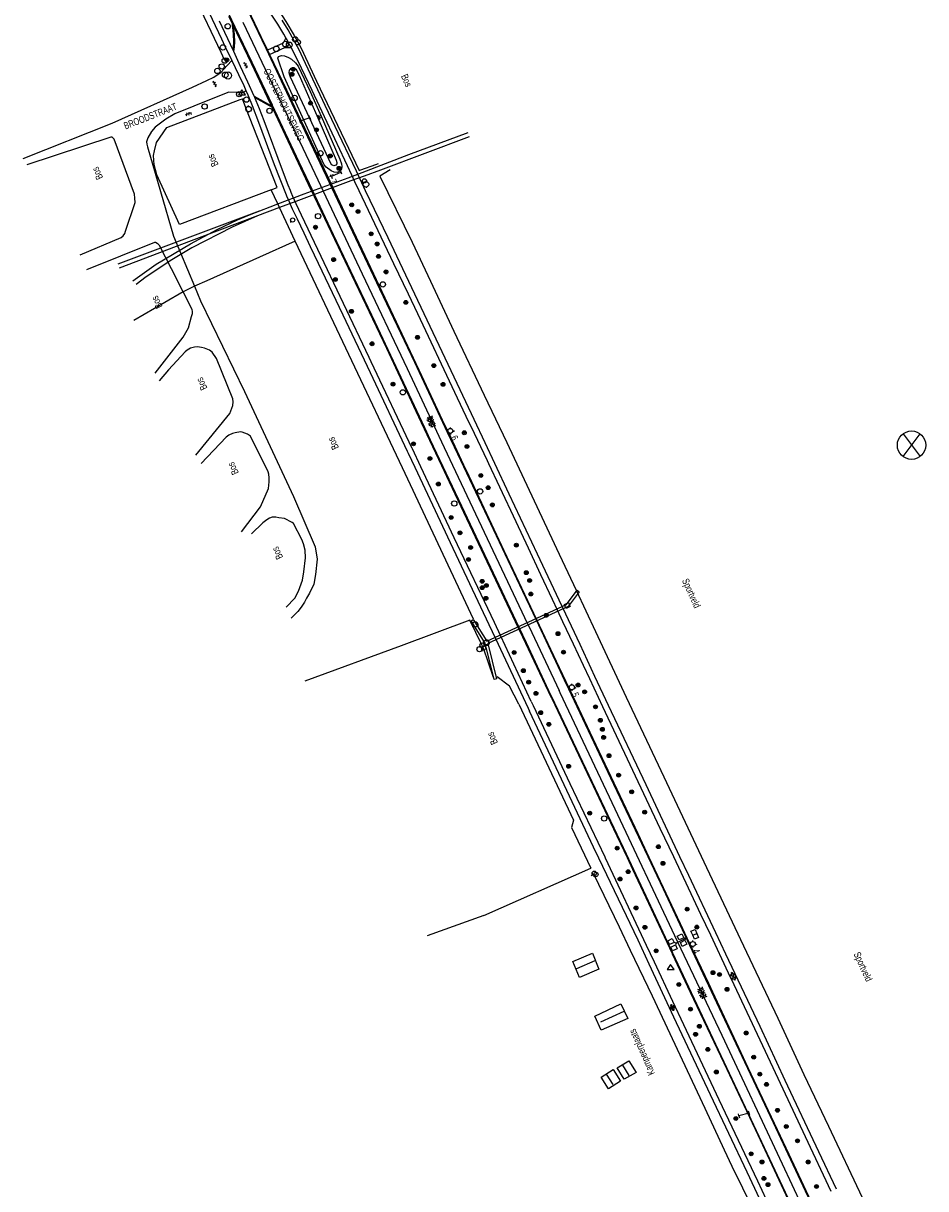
# Model space of a CAD drawing. Header units: metres. Extents: x 814 to 237605, y 2086 to 808797.
# Tile 10 of 57: x 121453 to 121771, y 399432 to 399843. Entities that reach past the tile are written whole.
import ezdxf

# ---------------------------------------------------------------- set-up
doc = ezdxf.new("R2010")
doc.units = ezdxf.units.M
doc.layers.get('0').update_dxf_attribs({"linetype": 'CONTINUOUS'})
for name, color, linetype in [('2602', 126, 'CONTINUOUS'), ('4401', 7, 'CONTINUOUS'), ('4411', 7, 'CONTINUOUS'), ('4412', 7, 'CONTINUOUS'), ('4413', 7, 'CONTINUOUS'), ('4503', 1, 'CONTINUOUS'), ('4504', 7, 'CONTINUOUS'), ('4602', 7, 'CONTINUOUS'), ('4703', 8, 'CONTINUOUS'), ('B-AF-FRAST-GD', 47, 'Raster'), ('B-AF-HEKW-GD', 47, 'Hekwerk'), ('B-AF-RAST-GD', 47, 'Raster'), ('B-AS-HECT-GD', 9, 'CONTINUOUS'), ('B-BB-BORD-GD', 8, 'CONTINUOUS'), ('B-BP-BOOM-GD', 74, 'CONTINUOUS'), ('B-BW-INFO-GD', 8, 'CONTINUOUS'), ('B-BW-WEGW-GD', 8, 'CONTINUOUS'), ('B-GB-BOUW-GD', 242, 'CONTINUOUS'), ('B-GB-NOKL-GD', 242, 'CONTINUOUS'), ('B-GR-OVER-GD', 8, 'CONTINUOUS'), ('B-KL-OVER-GD', 8, 'CONTINUOUS'), ('B-KL-WATER-GD', 8, 'CONTINUOUS'), ('B-MK-ASSTRP-GD', 121, 'CONTINUOUS'), ('B-MK-DRIEH-GD', 121, 'CONTINUOUS'), ('B-MK-STRP-GD', 121, 'CONTINUOUS'), ('B-OB-ONZL-GD', 153, 'CONTINUOUS'), ('B-OB-OVER-GD', 8, 'CONTINUOUS'), ('B-OB-WEGEN-GD', 8, 'CONTINUOUS'), ('B-SP-ASMI-GD', 17, 'CONTINUOUS'), ('B-TE-OND-GD', 8, 'CONTINUOUS'), ('B-TR-TALB-GD', 72, 'CONTINUOUS'), ('B-TR-TALO-GD', 72, 'CONTINUOUS'), ('B-VH-FPAD-GD', 13, 'CONTINUOUS'), ('B-VH-HFDR-GD', 13, 'CONTINUOUS'), ('B-VH-OVRG-GD', 13, 'CONTINUOUS'), ('B-VH-RABA-GD', 13, 'CONTINUOUS'), ('B-VR-TELK-GD', 214, 'CONTINUOUS'), ('B-VR-TELLUS-GD', 214, 'CONTINUOUS'), ('B-WT-DUIKER-GD', 134, 'CONTINUOUS'), ('B-WT-KOLK-GD', 213, 'CONTINUOUS'), ('L-AR-BLOCKS-GD', 8, 'CONTINUOUS'), ('L-AR-SYMB-GD', 8, 'CONTINUOUS')]:
    doc.layers.add(name, color=color, linetype=linetype)
doc.linetypes.add('Hekwerk', pattern='A,4,-1,[1,dgnlstyle.shx,S=0.004,R=0,X=0,Y=0],-1', length=6)
doc.linetypes.add('Raster', pattern='A,4,-1,[1,dgnlstyle.shx,S=0.004,R=0,X=0,Y=0],-1', length=6)

# ---------------------------------------------------------------- blocks, each defined once
blk = doc.blocks.new('3202')
blk.add_circle((0, 0), 0.4)
blk = doc.blocks.new('2401')
blk.add_circle((0, 0), 0.375)
blk = doc.blocks.new('2301')
at = {"flags": 128}
blk.add_lwpolyline([(-0.5, -0.27), (0.5, -0.27), (0, 0.43), (-0.5, -0.27)], dxfattribs=at)
blk = doc.blocks.new('OV6', base_point=(119086.285987, 398817.713883))
at = {"layer": '4413'}
for points in [[(119086.285987, 398817.713883, 0), (119086.598487, 398817.713883, 0)], [(119086.317237, 398817.713883, 0), (119086.317237, 398817.745133, 0)], [(119086.379737, 398817.713883, 0), (119086.379737, 398817.682633, 0)], [(119086.442237, 398817.713883, 0), (119086.442237, 398817.745133, 0)], [(119086.504737, 398817.713883, 0), (119086.504737, 398817.682633, 0)], [(119086.567237, 398817.713883, 0), (119086.567237, 398817.745133, 0)]]:
    blk.add_polyline3d(points, dxfattribs=at)
blk = doc.blocks.new('2901')
for radius in [0.27, 0.18, 0.09]:
    blk.add_circle((0, 0), radius)
blk = doc.blocks.new('3201')
blk.add_circle((0, 0), 0.5)
blk = doc.blocks.new('3101', base_point=(119086.285987, 398817.713883))
for points in [[(119085.901371, 398817.713883, 0), (119085.785987, 398817.713883, 0)], [(119086.285987, 398818.098498, 0), (119086.285987, 398818.213883, 0)], [(119086.670602, 398817.713883, 0), (119086.785987, 398817.713883, 0)], [(119086.285987, 398817.329268, 0), (119086.285987, 398817.213883, 0)]]:
    blk.add_polyline3d(points)
blk.add_circle((119086.285987, 398817.713883), 0.384615)
blk = doc.blocks.new('3001')
blk.add_line((-0.3, 0), (-0.3, -0.35))
blk.add_circle((0, 0), 0.3)
blk = doc.blocks.new('3701')
blk.add_circle((0, 0), 0.4)
blk = doc.blocks.new('3602')
at = {"flags": 128}
blk.add_lwpolyline([(-0.31, 0), (-0.31, 0.31), (0, 0.31), (0.31, 0.31), (0.31, 0), (0.31, -0.31), (0, -0.31), (-0.31, -0.31)], close=True, dxfattribs=at)
blk = doc.blocks.new('2202')
for p, q in [((-0.35, 0), (-0.5, 0)), ((0, 0.35), (0, 0.5)), ((0.35, 0), (0.5, 0)), ((0, -0.35), (0, -0.5))]:
    blk.add_line(p, q)
blk.add_circle((0, 0), 0.35)
blk = doc.blocks.new('3002')
for p, q in [((-0.38, 0), (-0.38, -0.35)), ((0.38, 0), (0.38, -0.35))]:
    blk.add_line(p, q)
blk.add_circle((0, 0), 0.375)
blk = doc.blocks.new('GV4', base_point=(119086.285987, 398817.713883))
at = {"layer": '4401'}
for points in [[(119086.285987, 398817.745133, 0), (119086.379737, 398817.807633, 0)], [(119086.285987, 398817.651383, 0), (119086.535987, 398817.807633, 0)], [(119086.285987, 398817.807633, 0), (119086.598487, 398817.620133, 0)], [(119086.348487, 398817.620133, 0), (119086.660987, 398817.807633, 0)], [(119086.410987, 398817.807633, 0), (119086.660987, 398817.651383, 0)], [(119086.567237, 398817.807633, 0), (119086.660987, 398817.745133, 0)], [(119086.285987, 398817.713883, 0), (119086.442237, 398817.620133, 0)], [(119086.504737, 398817.620133, 0), (119086.660987, 398817.713883, 0)]]:
    blk.add_polyline3d(points, dxfattribs=at)
blk = doc.blocks.new('2303')
for p, q in [((0.75, 0), (0.75, 0.3)), ((-0.75, 0), (0.75, 0)), ((0.75, 0), (0.75, -0.3))]:
    blk.add_line(p, q)
at = {"flags": 128}
blk.add_lwpolyline([(-0.75, 0.3), (-0.75, 0), (-0.75, -0.3)], dxfattribs=at)
blk = doc.blocks.new('TALUD', base_point=(119086.285987, 398817.713883))
at = {"layer": '4602'}
for points in [[(119085.785987, 398818.213883, 0), (119086.285987, 398818.213883, 0)], [(119085.785987, 398817.963883, 0), (119086.785987, 398817.963883, 0)], [(119085.785987, 398817.713883, 0), (119086.285987, 398817.713883, 0)], [(119085.785987, 398817.463883, 0), (119086.785987, 398817.463883, 0)], [(119085.785987, 398817.213883, 0), (119086.285987, 398817.213883, 0)]]:
    blk.add_polyline3d(points, dxfattribs=at)
blk = doc.blocks.new('2601')
blk.add_line((0, -0.31), (0, 0.31))
at = {"flags": 128}
blk.add_lwpolyline([(0, -0.31), (-0.62, -0.31), (-0.62, 0.31), (0, 0.31), (0.62, 0.31), (0.62, -0.31)], close=True, dxfattribs=at)
blk = doc.blocks.new('GV6-4412', base_point=(119086.285987, 398817.713883))
at = {"layer": '4412'}
for centre in [(119086.312223, 398817.713376), (119086.387223, 398817.788376), (119086.387223, 398817.638376), (119086.387562, 398817.712297), (119086.462223, 398817.788376), (119086.462223, 398817.713376), (119086.462223, 398817.638376), (119086.537263, 398817.713369)]:
    blk.add_circle(centre, 0.028585, dxfattribs=at)
blk = doc.blocks.new('GV6', base_point=(119086.285987, 398817.713883))
at = {"layer": '4411'}
for points in [[(119086.285987, 398817.682633, 0), (119086.442237, 398817.807633, 0)], [(119086.285987, 398817.745133, 0), (119086.442237, 398817.620133, 0)], [(119086.348487, 398817.620133, 0), (119086.598487, 398817.807633, 0)], [(119086.348487, 398817.807633, 0), (119086.598487, 398817.620133, 0)], [(119086.504737, 398817.807633, 0), (119086.660987, 398817.682633, 0)], [(119086.504737, 398817.620133, 0), (119086.660987, 398817.745133, 0)]]:
    blk.add_polyline3d(points, dxfattribs=at)
blk = doc.blocks.new('2602', base_point=(119086.285987, 398817.713883))
at = {"layer": '2602'}
for points in [[(119086.285987, 398817.713883, 0), (119085.785987, 398818.213883, 0), (119083.985987, 398818.213883, 0), (119083.985987, 398819.713883, 0), (119085.785987, 398819.713883, 0), (119085.785987, 398818.213883, 0)], [(119086.285987, 398817.713883, 0), (119085.785987, 398817.214122, 0), (119085.785987, 398815.713883, 0), (119083.985987, 398815.713883, 0), (119083.985987, 398817.213883, 0), (119085.785987, 398817.214122, 0)], [(119090.510987, 398817.713883, 0), (119090.035987, 398817.713883, 0), (119086.285987, 398817.713883, 0)], [(119090.035987, 398817.713883, 0), (119089.535987, 398818.213883, 0), (119087.735987, 398818.213883, 0), (119087.735987, 398819.713883, 0), (119089.535987, 398819.713883, 0), (119089.535987, 398818.213883, 0)], [(119090.035987, 398817.713883, 0), (119089.535987, 398817.213883, 0), (119089.535987, 398815.713883, 0), (119087.735987, 398815.713883, 0), (119087.735987, 398817.213883, 0), (119089.535987, 398817.213883, 0)]]:
    blk.add_polyline3d(points, dxfattribs=at)
blk = doc.blocks.new('4703')
at = {"layer": '4703'}
for p, q in [((-0.3, -0.4), (0.3, 0.4)), ((-0.3, 0.4), (0.3, -0.4))]:
    blk.add_line(p, q, dxfattribs=at)
blk.add_circle((0, 0), 0.5, dxfattribs=at)

msp = doc.modelspace()

# ---------------------------------------------------------------- linework, layer by layer
at = {"layer": 'B-AF-FRAST-GD'}
for points in [[(121539.185645, 399860.267041), (121540.186095, 399853.655924), (121540.558648, 399851.131392), (121545.579221, 399843.420787), (121548.533749, 399838.428525), (121550.909367, 399833.990959), (121556.380701, 399822.372896), (121565.058392, 399804.184539), (121571.404051, 399790.926603), (121572.041161, 399791.157905)], [(121523.887974, 399829.878611), (121522.68197, 399832.436066), (121513.178882, 399852.588353), (121512.161877, 399852.333916)], [(121540.348601, 399784.099911), (121542.443674, 399784.894159), (121531.479503, 399813.005473), (121530.242627, 399816.176728)], [(121572.041161, 399791.157905), (121577.279579, 399793.059705), (121578.193393, 399793.391255)], [(121582.369071, 399791.129259), (121578.641173, 399788.935063)], [(121578.641173, 399788.935063), (121590.12146, 399765.627937), (121596.611754, 399751.931481), (121604.805871, 399734.214082), (121615.46157, 399711.748538), (121623.441514, 399694.952322), (121640.130442, 399659.430934), (121640.957881, 399657.671475), (121647.896927, 399642.916349), (121654.764872, 399628.368346), (121665.625956, 399605.296878), (121678.866011, 399577.217874), (121693.894949, 399545.254884), (121706.939053, 399517.645267), (121719.032091, 399492.093501), (121728.287947, 399472.286877), (121736.892623, 399454.025877), (121748.806846, 399428.826151)], [(121611.734515, 399632.758462), (121589.537506, 399680.123744), (121586.707902, 399686.092624), (121548.843265, 399765.965822), (121543.320806, 399777.791359), (121542.708127, 399779.103319), (121540.348601, 399784.099911)], [(121618.819546, 399612.177489), (121615.312186, 399622.542737), (121614.672199, 399623.682431), (121610.396292, 399632.351053)], [(121624.473845, 399609.172076), (121620.05597, 399612.45316)], [(121627.666366, 399602.812854), (121624.473845, 399609.172076)], [(121627.666366, 399602.812854), (121646.96436, 399561.940819)], [(121615.343478, 399528.234032), (121595.442605, 399521.120963)]]:
    msp.add_lwpolyline(points, dxfattribs=at)
at = {"layer": 'B-AF-HEKW-GD'}
for points in [[(121540.348601, 399784.099911), (121508.054, 399771.880312), (121500.030469, 399789.352668), (121499.135678, 399792.830324), (121498.864081, 399796.192674), (121499.241825, 399797.861604), (121499.915964, 399800.739213), (121503.518173, 399806.070912), (121529.464443, 399815.868379), (121530.242627, 399816.176728)], [(121548.843265, 399765.965822), (121536.281263, 399760.387358), (121517.657854, 399751.982397), (121513.285366, 399750.128021), (121509.324298, 399748.088687), (121502.885255, 399744.353545), (121491.871491, 399737.965097)], [(121646.96436, 399561.940819), (121646.297288, 399559.302953)]]:
    msp.add_lwpolyline(points, dxfattribs=at)
at = {"layer": 'B-AF-RAST-GD'}
for points in [[(121610.396292, 399632.351053), (121586.215061, 399623.343674), (121552.189004, 399610.91387)], [(121646.297288, 399559.302953), (121653.148097, 399544.951272)], [(121615.343478, 399528.234032), (121653.148097, 399544.951272)], [(121654.149827, 399542.907951), (121653.19876, 399542.304826)], [(121700.242272, 399445.604138), (121693.413269, 399460.251955), (121674.912945, 399499.794555), (121667.126672, 399515.962295), (121663.198866, 399524.118153), (121654.149827, 399542.907951)], [(121717.216384, 399410.763336), (121714.33102, 399416.635013), (121702.958953, 399439.777014), (121700.242272, 399445.604138)]]:
    msp.add_lwpolyline(points, dxfattribs=at)
at = {"layer": 'B-GB-BOUW-GD'}
for points in [[(121653.70689, 399515.059543), (121655.933496, 399509.338615), (121649.123665, 399506.425438), (121646.778595, 399512.109486)], [(121666.182142, 399492.006329), (121656.812292, 399487.81873), (121654.549551, 399492.857185), (121663.727921, 399497.134191)], [(121669.091594, 399472.992447), (121664.920014, 399470.555362), (121662.390542, 399474.632693), (121666.56473, 399477.084679)], [(121663.566243, 399469.854635), (121659.364116, 399467.21862), (121656.811547, 399471.316439), (121661.027085, 399473.974434)]]:
    msp.add_lwpolyline(points, close=True, dxfattribs=at)
at = {"layer": 'B-GB-NOKL-GD'}
for points in [[(121654.551786, 399512.254399), (121648.017254, 399509.441433)], [(121664.794844, 399494.387535), (121656.56456, 399490.733397)], [(121666.677978, 399471.931112), (121664.349299, 399475.556937)], [(121661.001381, 399468.687874), (121658.702132, 399472.342757)]]:
    msp.add_lwpolyline(points, dxfattribs=at)
at = {"layer": 'B-MK-ASSTRP-GD'}
for points in [[(121545.096843, 399812.336153), (121530.517708, 399843.012146)], [(121545.096843, 399812.336153), (121556.830117, 399787.558598), (121559.630271, 399781.645415), (121572.468739, 399754.492892), (121588.304948, 399721.04053), (121599.55673, 399697.210663), (121604.356479, 399687.045393), (121619.637993, 399654.756067), (121630.828784, 399631.107379), (121631.314543, 399630.080861), (121641.940933, 399607.624066)], [(121766.598832, 399344.663647), (121750.990984, 399376.533506), (121741.685882, 399396.086665), (121732.727198, 399415.087671), (121727.560189, 399426.081881), (121720.697668, 399440.68375), (121699.388262, 399485.938949), (121685.009965, 399516.400235), (121682.801035, 399521.079985), (121661.72595, 399565.773783), (121642.334874, 399606.790782), (121641.940933, 399607.624066)]]:
    msp.add_lwpolyline(points, dxfattribs=at)
at = {"layer": 'B-MK-DRIEH-GD'}
msp.add_lwpolyline([(121527.981732, 399839.932666), (121532.452715, 399830.536514), (121539.934908, 399814.722506)], dxfattribs=at)
at = {"layer": 'B-MK-STRP-GD'}
for points in [[(121480.148473, 399942.364314), (121484.987613, 399931.952575), (121488.968975, 399923.455649), (121491.870625, 399917.366046), (121494.444719, 399911.790092), (121494.804945, 399911.009776), (121497.035027, 399906.270344), (121499.286875, 399901.549022), (121502.548451, 399894.486798), (121505.292323, 399888.496289), (121507.490493, 399883.753049), (121509.654025, 399879.160445), (121510.139225, 399878.130496), (121513.460534, 399871.181006), (121516.982609, 399863.838258), (121519.924342, 399857.647532), (121523.086397, 399850.885203), (121527.585568, 399841.47385)], [(121531.660485, 399848.241018), (121538.424884, 399833.985833), (121544.804734, 399820.513604), (121554.161173, 399800.782231), (121559.742798, 399788.937882), (121563.771677, 399780.388502), (121578.616213, 399749.187706), (121590.872418, 399723.277567), (121602.498792, 399698.599821), (121606.081661, 399690.994946), (121615.585622, 399670.877261), (121628.967982, 399642.613111), (121633.779867, 399632.463584), (121642.333206, 399614.422349), (121644.448054, 399609.850672)], [(121527.585568, 399841.47385), (121533.494463, 399829.070346), (121540.658836, 399813.984344)], [(121638.360557, 399607.526836), (121630.421218, 399624.34764), (121627.861688, 399629.743815), (121619.837296, 399646.661384), (121607.587424, 399672.556994), (121596.60089, 399695.815), (121594.528046, 399700.203118), (121576.989007, 399737.397907), (121562.318813, 399768.218351), (121553.835477, 399786.140503), (121550.219816, 399793.779058), (121540.658836, 399813.984344)], [(121726.051655, 399421.662045), (121724.621696, 399424.700861), (121712.532949, 399450.390739), (121695.371654, 399486.854625), (121682.066767, 399515.01099), (121681.238648, 399516.763491), (121665.688541, 399549.855245), (121639.372881, 399605.390479), (121638.360557, 399607.526836)], [(121644.448054, 399609.850672), (121645.242893, 399608.165569), (121660.012689, 399576.852796), (121678.591084, 399537.679133), (121687.959588, 399517.792512), (121700.312507, 399491.570843), (121717.430216, 399455.31222), (121730.497389, 399427.462293), (121733.578232, 399420.896125)]]:
    msp.add_lwpolyline(points, dxfattribs=at)
at = {"layer": 'B-SP-ASMI-GD'}
for points in [[(121572.477255, 399790.236597), (121588.883113, 399796.481756), (121609.883693, 399804.296298)], [(121610.190284, 399802.779359), (121578.98688, 399791.056243), (121573.109635, 399788.900608)], [(121542.708127, 399779.103319), (121552.052286, 399782.614363), (121567.483556, 399788.335664), (121572.477255, 399790.236597)], [(121573.109635, 399788.900608), (121568.482679, 399787.203548), (121549.08472, 399779.929546), (121543.320806, 399777.791359)], [(121491.621372, 399751.99732), (121499.792051, 399757.817341), (121511.894401, 399765.080912), (121521.329817, 399770.103348), (121528.502118, 399773.524655), (121532.677423, 399775.29901), (121539.954033, 399778.068391), (121542.708127, 399779.103319)], [(121486.348968, 399757.97343), (121536.304366, 399776.679231)], [(121535.578307, 399774.919403), (121506.845888, 399764.06279), (121486.804199, 399756.467668)], [(121543.320806, 399777.791359), (121535.578307, 399774.919403), (121526.601848, 399770.923657), (121512.348514, 399763.637734), (121505.298775, 399759.428529), (121496.247065, 399753.363011), (121492.704313, 399750.732211)]]:
    msp.add_lwpolyline(points, dxfattribs=at)
at = {"layer": 'B-TR-TALB-GD'}
msp.add_lwpolyline([(121563.298565, 399794.537527), (121563.550022, 399793.753354), (121563.5232, 399793.213932), (121563.185316, 399792.712507), (121562.465962, 399792.580632), (121561.719042, 399792.899517), (121561.402019, 399793.302593), (121547.226917, 399823.799683), (121546.798509, 399824.854685), (121546.690475, 399825.432477), (121546.78398, 399826.122401), (121547.463101, 399827.01051), (121548.333329, 399827.230302), (121549.057525, 399826.709507), (121550.278303, 399824.456824), (121556.788247, 399809.497175)], close=True, dxfattribs=at)
at = {"layer": 'B-TR-TALO-GD'}
msp.add_lwpolyline([(121564.58975, 399794.930173), (121565.188404, 399793.221755), (121565.285262, 399792.302353), (121565.226775, 399791.53159), (121564.913478, 399790.906487), (121564.567026, 399790.611444), (121563.699033, 399790.184898), (121562.59523, 399790.320871), (121561.516758, 399790.795846), (121559.712973, 399792.04121), (121559.018951, 399792.890949), (121544.898611, 399823.943106), (121542.698827, 399830.44262), (121542.99983, 399831.100134), (121544.037696, 399831.445468), (121545.07817, 399831.264792), (121546.452057, 399830.713821), (121547.480237, 399830.125225), (121548.999038, 399828.896997), (121549.89348, 399827.61438), (121554.116469, 399818.778364), (121557.958366, 399810.03017)], close=True, dxfattribs=at)
at = {"layer": 'B-VH-FPAD-GD'}
for points in [[(121517.288817, 399848.936199), (121522.810572, 399837.320128), (121524.661468, 399833.459725), (121526.223531, 399830.201738), (121526.486759, 399829.651154), (121528.846298, 399824.715787), (121530.666732, 399820.83348), (121531.436839, 399819.110049), (121532.137629, 399817.568762), (121533.695918, 399813.792435), (121535.867661, 399807.977583), (121541.455698, 399792.99861), (121545.678967, 399782.278033), (121545.790564, 399781.994748), (121546.55246, 399780.242415), (121547.096924, 399778.966658), (121547.807353, 399777.338573), (121549.522157, 399773.861883), (121551.840689, 399768.915353), (121554.113674, 399764.153383), (121556.936886, 399758.238671), (121565.597814, 399739.958299), (121575.253766, 399719.63237), (121588.349604, 399691.918979), (121588.686791, 399691.205425), (121591.003864, 399686.29104), (121603.49929, 399659.788934), (121617.172223, 399630.835233), (121619.490277, 399625.896636), (121630.978149, 399601.42181), (121631.47473, 399600.363848)], [(121737.941579, 399430.960881), (121728.840035, 399450.314743), (121717.415687, 399474.574578), (121703.62727, 399503.835988), (121701.680994, 399507.971803), (121695.405511, 399521.307127), (121691.964504, 399528.619227), (121682.344465, 399548.927007), (121677.588609, 399558.96656), (121657.392692, 399601.8033), (121652.731817, 399611.70601), (121650.500722, 399616.446298), (121647.014767, 399623.92126), (121643.284141, 399631.816894), (121641.362993, 399635.948498), (121639.62051, 399639.695863), (121635.493141, 399648.379455), (121631.113576, 399657.81338), (121626.733517, 399667.078149), (121620.982981, 399679.209372), (121617.093666, 399687.499494), (121616.617338, 399688.514793), (121610.857257, 399700.694515), (121610.139593, 399702.207589), (121605.199393, 399712.623177), (121592.050912, 399740.315366), (121588.80086, 399747.272121), (121583.681221, 399758.040423), (121571.370419, 399783.774338), (121569.917618, 399786.844175), (121568.875589, 399789.285227), (121567.335486, 399792.533357), (121566.377691, 399794.553378), (121562.787444, 399802.089249), (121559.209462, 399809.799397), (121554.786782, 399819.05951), (121549.892479, 399829.378064), (121548.150978, 399832.81296), (121547.511546, 399834.074697), (121547.003869, 399835.076453), (121545.951027, 399836.93951), (121545.566965, 399837.621893), (121544.793612, 399838.995948), (121542.676025, 399842.446855), (121540.126647, 399846.327926)], [(121632.08754, 399603.724433), (121621.33935, 399626.746399), (121619.106394, 399631.529254), (121604.9488, 399661.462707), (121593.183381, 399686.392018), (121590.169398, 399692.778234), (121590.115067, 399692.893354), (121575.59463, 399723.460106), (121574.88952, 399724.949261), (121556.829226, 399763.091607), (121551.02751, 399775.201402), (121549.16274, 399779.109012), (121548.602804, 399780.433969), (121548.010794, 399781.775912), (121547.452954, 399783.118095), (121547.168557, 399783.802366), (121546.385852, 399785.736506), (121544.317838, 399790.991051), (121537.86434, 399808.392996), (121536.249604, 399812.616361), (121535.102587, 399815.458385), (121534.601822, 399816.632712), (121534.408769, 399817.085433), (121532.129544, 399822.014801), (121529.585599, 399827.570286), (121527.169236, 399832.800312), (121526.937919, 399833.288279), (121522.11101, 399843.470705)], [(121739.761217, 399431.816065), (121733.564076, 399444.92313), (121721.681517, 399470.119131), (121712.79521, 399489.141953), (121700.70031, 399514.697817), (121697.18168, 399522.145512), (121687.644657, 399542.332021), (121684.545223, 399548.960003), (121672.662657, 399574.370263), (121659.393546, 399602.336017), (121654.582863, 399612.581105), (121649.313047, 399623.80399), (121643.187255, 399636.786859), (121642.86226, 399637.475647), (121634.324154, 399655.628325), (121624.361925, 399676.780092), (121619.269979, 399687.600303), (121615.836456, 399694.896424), (121611.957159, 399703.065791), (121606.980618, 399713.545835), (121598.530258, 399731.399996), (121586.779955, 399756.181549), (121581.60206, 399767.169878), (121573.670023, 399783.670816), (121570.419463, 399790.622018), (121569.128602, 399793.382477), (121564.172367, 399803.981202), (121559.463171, 399813.851603), (121551.708781, 399830.336599), (121550.20957, 399833.371415), (121548.477454, 399836.604957), (121546.364258, 399840.415153), (121544.223647, 399843.880121)], [(121632.08754, 399603.724433), (121632.771513, 399602.269635), (121645.667714, 399574.839649), (121658.039403, 399548.914236), (121658.205507, 399548.562008), (121672.683519, 399517.860961), (121675.48518, 399511.904358), (121681.969971, 399498.117064), (121685.841989, 399489.884776), (121698.292282, 399463.46688), (121711.882514, 399434.745264), (121718.070685, 399421.622047), (121721.838863, 399413.630895), (121724.017179, 399409.011354), (121732.651752, 399390.824464), (121746.604082, 399361.425591), (121756.007087, 399342.466098)], [(121753.996175, 399341.703904), (121735.47962, 399379.694787), (121724.752045, 399402.573531), (121722.49065, 399407.396418), (121720.107955, 399412.623), (121717.310805, 399418.414481), (121716.214976, 399420.749909), (121714.460321, 399424.48943), (121708.228376, 399437.770945), (121695.319873, 399465.058697), (121682.368529, 399492.493225), (121673.722671, 399511.07242), (121669.775185, 399519.555223), (121655.953892, 399548.528013), (121654.118162, 399552.376149), (121631.47473, 399600.363848)]]:
    msp.add_lwpolyline(points, dxfattribs=at)
at = {"layer": 'B-VH-HFDR-GD'}
for points in [[(121529.878949, 399852.619857), (121536.741401, 399838.175729), (121539.071401, 399833.2971), (121539.822844, 399831.723705), (121545.756545, 399819.299532), (121548.566159, 399813.295854), (121553.444427, 399803.176475), (121560.141001, 399789.126449), (121560.25761, 399788.881791), (121567.137104, 399774.131505), (121574.449476, 399758.665962), (121584.467527, 399737.572251), (121593.395185, 399718.603445), (121600.716126, 399703.01385), (121602.744441, 399698.715809), (121608.231295, 399687.08906), (121609.210905, 399685.013247), (121622.474429, 399656.921578), (121634.008856, 399632.568819), (121641.979304, 399615.740729)], [(121639.304545, 399604.819668), (121639.096576, 399605.259853), (121629.127425, 399626.360414), (121627.590203, 399629.619051), (121616.570216, 399652.979476), (121603.323829, 399681.021599), (121600.607955, 399686.736044), (121596.349468, 399695.696286), (121591.466975, 399705.969495), (121581.969347, 399726.324109), (121581.131083, 399728.086544), (121566.480335, 399758.889479), (121555.612777, 399781.651773), (121553.552027, 399786.006277), (121541.847631, 399810.738449), (121540.673836, 399813.218556), (121540.451879, 399813.687529), (121533.391245, 399828.605924), (121528.284054, 399839.36643), (121527.114346, 399841.773831), (121526.736902, 399842.550658), (121525.470313, 399845.157452)], [(121641.979304, 399615.740729), (121645.520318, 399608.296723), (121645.966109, 399607.359571)], [(121645.966109, 399607.359571), (121652.759921, 399592.848075), (121669.655603, 399557.144148), (121673.60184, 399548.795013), (121684.615251, 399525.493709), (121687.014731, 399520.432791), (121688.210407, 399517.910904), (121694.600824, 399504.432412), (121696.060088, 399501.354573), (121708.540556, 399474.744824), (121722.952959, 399444.134486), (121730.686398, 399427.551123), (121733.780142, 399420.916987), (121740.179074, 399407.387477), (121748.113942, 399390.732822), (121759.192955, 399367.719841), (121767.840099, 399350.331304)], [(121639.304545, 399604.819668), (121652.879131, 399576.212791), (121661.143917, 399558.773619), (121665.927961, 399548.679015), (121667.840269, 399544.643936), (121681.772378, 399514.872033), (121681.797762, 399514.817789), (121685.358447, 399507.208866), (121688.197554, 399501.230277), (121699.992132, 399476.393265), (121711.977881, 399450.932768), (121724.359664, 399424.577713), (121725.789605, 399421.534035), (121732.579516, 399407.139785), (121744.029121, 399382.918206), (121754.480961, 399360.913061), (121761.401775, 399346.878158)]]:
    msp.add_lwpolyline(points, dxfattribs=at)
at = {"layer": 'B-VH-OVRG-GD'}
for points in [[(121527.169236, 399832.800312), (121527.428745, 399834.451042), (121527.545868, 399836.129939), (121527.393732, 399838.944604), (121527.114346, 399841.773831)], [(121545.566965, 399837.621893), (121544.566829, 399835.747859), (121539.071401, 399833.2971)], [(121539.822844, 399831.723705), (121545.237415, 399834.240659), (121547.511546, 399834.074697)], [(121524.817815, 399827.87369), (121526.486759, 399829.651154)], [(121452.931252, 399795.170827), (121484.306764, 399807.565612), (121512.638342, 399820.207385), (121517.70784, 399822.630992), (121520.163037, 399823.817605), (121522.676829, 399825.59349), (121524.817815, 399827.87369)], [(121529.243363, 399818.331339), (121528.416755, 399818.386402), (121525.421168, 399818.456966), (121522.091499, 399817.186495), (121513.081283, 399813.550644), (121506.389912, 399810.856906), (121503.179085, 399809.009535), (121499.421012, 399806.18949), (121498.149943, 399804.686708), (121496.907931, 399802.355794), (121496.405762, 399800.976691), (121496.454191, 399800.12956), (121496.774566, 399799.193395), (121505.972307, 399767.773924), (121513.285366, 399750.128021), (121515.444976, 399744.917033), (121530.954849, 399712.942121), (121548.246902, 399675.960419), (121555.902746, 399658.190412), (121556.587454, 399653.940601), (121555.9549, 399648.529244), (121555.388283, 399645.063607), (121553.849366, 399641.918344), (121552.864027, 399640.150694), (121552.102577, 399638.716457), (121550.986853, 399637.003941), (121549.773526, 399635.481042), (121547.375556, 399633.103562)], [(121531.436839, 399819.110049), (121530.563169, 399818.243423), (121529.243363, 399818.331339)], [(121534.408769, 399817.085433), (121540.451879, 399813.687529)], [(121472.970333, 399761.214805), (121487.496358, 399767.319439), (121488.209751, 399767.853273), (121488.709685, 399768.670974), (121489.014413, 399769.448815), (121492.355254, 399779.656483), (121492.287826, 399781.096307), (121492.156696, 399782.53874), (121484.946024, 399801.880447), (121484.498617, 399802.435888), (121484.268766, 399802.615074), (121484.156635, 399802.653817), (121483.780381, 399802.69256), (121454.165813, 399792.834697)], [(121499.420639, 399719.449086), (121509.368655, 399732.147483), (121511.180263, 399735.41419), (121512.278106, 399739.366723), (121512.57911, 399740.478349), (121512.673732, 399741.237936), (121512.449097, 399741.950957), (121509.324298, 399748.088687), (121505.175468, 399756.237818), (121500.977066, 399764.393596), (121500.514012, 399764.893157), (121500.134405, 399765.163613), (121499.546182, 399765.474675), (121499.203082, 399765.459401), (121475.209233, 399755.859701)], [(121513.821494, 399690.490914), (121525.730875, 399705.265415), (121526.816424, 399708.032561), (121526.921477, 399709.291709), (121526.874166, 399710.436863), (121521.040734, 399724.67306), (121519.498464, 399726.844905), (121518.569377, 399727.555317), (121516.887408, 399728.260887), (121515.797761, 399728.540284), (121514.437285, 399728.681473), (121513.32305, 399728.616653), (121511.901479, 399728.219164), (121510.712367, 399727.508006), (121510.036972, 399726.946978), (121504.126054, 399720.573751), (121500.81278, 399716.773582)], [(121529.908415, 399663.555203), (121536.558803, 399672.328261), (121539.42914, 399678.777856), (121539.702203, 399681.102065), (121539.630678, 399682.58324), (121539.530095, 399683.853564), (121539.351654, 399684.649286), (121533.086088, 399697.206495), (121532.014694, 399697.905732), (121530.169558, 399698.645947), (121529.501986, 399698.716728), (121527.697455, 399698.474584), (121526.682686, 399698.160169), (121525.489103, 399697.645334), (121524.438944, 399696.841044), (121515.710589, 399687.644792)], [(121545.628395, 399636.987922), (121548.660036, 399640.101147), (121549.973201, 399642.63658), (121551.363107, 399646.446434), (121551.875335, 399649.377493), (121552.48591, 399654.363421), (121552.356642, 399657.054198), (121551.813867, 399659.258825), (121551.153746, 399660.819349), (121548.29086, 399666.446773), (121547.795024, 399666.812969), (121545.081895, 399668.272165), (121543.057945, 399668.49978), (121542.050254, 399668.641341), (121540.749383, 399668.658478), (121539.834079, 399668.397335), (121538.859915, 399667.802033), (121537.415248, 399666.636763), (121533.469048, 399662.85075)]]:
    msp.add_lwpolyline(points, dxfattribs=at)
at = {"layer": 'B-VH-RABA-GD'}
for points in [[(121526.937919, 399833.288279), (121527.130374, 399834.484839), (121527.245303, 399836.132291), (121527.094529, 399838.921756), (121526.736902, 399842.550658)], [(121534.601822, 399816.632712), (121540.673836, 399813.218556)]]:
    msp.add_lwpolyline(points, dxfattribs=at)
at = {"layer": 'B-WT-DUIKER-GD'}
msp.add_lwpolyline([(121648.997101, 399642.406474), (121645.105448, 399637.173152), (121616.780497, 399624.156252), (121619.842975, 399611.659118), (121618.968839, 399611.444907), (121615.835146, 399624.232647), (121610.900506, 399632.120332), (121611.663494, 399632.597668), (121616.426632, 399624.984118), (121644.520552, 399637.894848), (121648.274899, 399642.943526)], close=True, dxfattribs=at)

# ---------------------------------------------------------------- block references
at = {"layer": 'B-AS-HECT-GD', "xscale": 2.5, "yscale": 2.5, "zscale": 2.5}
for p in [(121603.57007, 399699.105648), (121646.45673, 399608.739418), (121689.072188, 399518.221942)]:
    msp.add_blockref('2202', p, dxfattribs=at)
at = {"layer": 'B-BB-BORD-GD', "xscale": 2.5, "yscale": 2.5, "zscale": 2.5}
for p in [(121525.057342, 399841.73472), (121548.82991, 399837.117595), (121549.76384, 399836.078984), (121523.363278, 399834.298814), (121522.933182, 399827.564833), (121523.983341, 399829.610763), (121521.38, 399825.965), (121529.079166, 399817.794887), (121531.638619, 399815.871634), (121548.647, 399816.469), (121516.901, 399813.448), (121539.761436, 399811.907811), (121557.728138, 399796.97573), (121556.905, 399774.8), (121579.747584, 399750.725506), (121586.812225, 399712.694762), (121614.063096, 399677.764577), (121604.965937, 399673.516256), (121613.891732, 399622.153816), (121657.808062, 399562.477273)]:
    msp.add_blockref('2401', p, dxfattribs=at)
at = {"layer": 'B-BP-BOOM-GD', "xscale": 2.5, "yscale": 2.5, "zscale": 2.5}
for p in [(121524.740683, 399829.850687), (121547.696676, 399824.780551), (121548.150044, 399826.578004), (121554.26101, 399814.650742), (121556.330189, 399805.222813), (121561.206814, 399796.014232), (121564.277944, 399791.653407), (121568.781074, 399778.794078), (121571.007308, 399776.427773), (121555.992153, 399770.886404), (121575.66077, 399768.569416), (121577.742847, 399764.988806), (121562.391457, 399759.479193), (121578.209039, 399760.608328), (121580.881935, 399755.14221), (121563.013207, 399752.48347), (121568.672296, 399741.245387), (121587.859031, 399744.394747), (121575.953376, 399729.816196), (121591.970262, 399732.081918), (121597.719502, 399722.114158), (121583.336529, 399715.550942), (121600.988444, 399715.495808), (121608.497512, 399698.446272), (121590.557259, 399694.541795), (121609.426972, 399693.579925), (121596.356791, 399689.375562), (121599.342239, 399680.365575), (121614.294436, 399683.362571), (121616.885538, 399679.064144), (121618.386295, 399673.013715), (121603.857713, 399668.584828), (121606.955951, 399663.168894), (121610.723373, 399658.021284), (121626.843077, 399658.811045), (121609.94676, 399653.750641), (121630.34634, 399649.135349), (121614.772018, 399646.100727), (121614.778351, 399643.832771), (121616.281879, 399644.618807), (121631.528374, 399646.356655), (121616.131749, 399640.098167), (121631.943295, 399641.598715), (121637.415287, 399634.108353), (121641.5324, 399627.627612), (121626.084198, 399620.967377), (121643.479106, 399621.123401), (121629.327152, 399614.581766), (121631.187883, 399610.536126), (121633.765616, 399606.582287), (121648.609575, 399609.509808), (121650.924098, 399607.117427), (121654.787597, 399601.85769), (121635.454085, 399599.773762), (121638.302442, 399595.688981), (121656.48938, 399597.099708), (121657.203297, 399593.899246), (121657.634091, 399591.058446), (121645.275068, 399580.874992), (121659.525427, 399584.600012), (121662.925866, 399577.74165), (121667.523424, 399571.89665), (121672.113177, 399564.690096), (121652.732797, 399564.330762), (121676.937428, 399552.516965), (121662.405607, 399551.999444), (121678.550479, 399546.665279), (121663.435033, 399541.13989), (121666.269946, 399543.726011), (121669.06167, 399530.950326), (121687.098157, 399530.507577), (121672.194016, 399524.136958), (121690.521326, 399524.195073), (121676.181194, 399515.842599), (121696.194571, 399508.136464), (121698.519152, 399507.474852), (121684.162685, 399503.982201), (121701.168206, 399502.260936), (121688.289324, 399495.260764), (121690.063813, 399486.420382), (121691.400502, 399489.229529), (121707.906511, 399486.864311), (121694.377374, 399481.091229), (121710.568231, 399478.336004), (121697.393742, 399473.112774), (121712.730017, 399472.343129), (121715.063166, 399468.759773), (121718.95409, 399459.62377), (121704.284303, 399456.730752), (121722.068385, 399453.903537), (121726.033586, 399448.832286), (121709.676229, 399444.268524), (121713.499924, 399441.410051), (121729.763534, 399441.394535), (121714.16775, 399435.60249), (121715.61229, 399433.411881), (121732.702789, 399432.757822)]:
    msp.add_blockref('2901', p, dxfattribs=at)
at = {"layer": 'B-BW-INFO-GD', "xscale": 2.5, "yscale": 2.5, "zscale": 2.5}
for p, rotation in [((121552.226629, 399808.917148), 21.055967), ((121563.305643, 399789.515836), 204.744978), ((121707.150009, 399458.093266), 194.297548)]:
    msp.add_blockref('2303', p, dxfattribs=dict(at, rotation=rotation))
at = {"layer": 'B-BW-WEGW-GD', "xscale": 2.5, "yscale": 2.5, "zscale": 2.5}
for p in [(121530.039195, 399818.220689), (121681.243755, 399509.884085)]:
    msp.add_blockref('2301', p, dxfattribs=at)
at = {"layer": 'B-GR-OVER-GD', "xscale": 2.5, "yscale": 2.5, "zscale": 2.5}
for p in [(121532.391529, 399812.537404), (121573.816922, 399786.014063)]:
    msp.add_blockref('3101', p, dxfattribs=at)
at = {"layer": 'B-KL-OVER-GD', "xscale": 2.5, "yscale": 2.5, "zscale": 2.5}
msp.add_blockref('3701', (121616.255057, 399624.409852), dxfattribs=at)
at = {"layer": 'B-KL-WATER-GD', "xscale": 2.5, "yscale": 2.5, "zscale": 2.5}
for name, p in [('3202', (121545.391839, 399835.452018)), ('3202', (121546.735179, 399835.148034)), ('3202', (121542.183992, 399833.757011)), ('3202', (121524.168115, 399824.571935)), ('3201', (121525.150847, 399824.377848))]:
    msp.add_blockref(name, p, dxfattribs=at)
at = {"layer": 'B-OB-ONZL-GD', "xscale": 10, "yscale": 10, "zscale": 10}
msp.add_blockref('4703', (121766.239, 399694.068), dxfattribs=at)
at = {"layer": 'B-OB-OVER-GD', "xscale": 2.5, "yscale": 2.5, "zscale": 2.5}
for p in [(121573.27601, 399787.237821), (121547.934, 399773.429), (121614.719119, 399623.587308), (121615.312186, 399622.542737), (121654.319, 399543.203), (121654.95, 399542.777)]:
    msp.add_blockref('3001', p, dxfattribs=at)
at = {"layer": 'B-OB-WEGEN-GD', "xscale": 2.5, "yscale": 2.5, "zscale": 2.5}
msp.add_blockref('3002', (121612.333071, 399630.879564), dxfattribs=at)
at = {"layer": 'B-VR-TELK-GD', "xscale": 2.5, "yscale": 2.5, "zscale": 2.5, "rotation": 292.972328}
msp.add_blockref('2601', (121689.766694, 399521.615619), dxfattribs=at)
at = {"layer": 'B-VR-TELLUS-GD', "rotation": 25.710044}
msp.add_blockref('2602', (121683.174513, 399518.58379), dxfattribs=at)
at = {"layer": 'B-WT-KOLK-GD', "xscale": 2.5, "yscale": 2.5, "zscale": 2.5}
for p, rotation in [((121644.813132, 399637.53405), 204.332585), ((121616.258, 399624.528), 19.751862)]:
    msp.add_blockref('3602', p, dxfattribs=dict(at, rotation=rotation))
at = {"layer": 'L-AR-BLOCKS-GD', "xscale": 1.285792, "yscale": 1.285792, "zscale": 1.285792, "rotation": 24.489493}
msp.add_blockref('TALUD', (121557.373307, 399809.763673), dxfattribs=at)
at = {"layer": 'L-AR-SYMB-GD'}
for name, p, xscale, yscale, zscale, rotation in [('OV6', (121531.879094, 399826.952023), 6.999999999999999, 16, 6.999999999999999, 113.776342), ('OV6', (121521.006089, 399820.394022), 7, 16, 7, 116.537726), ('OV6', (121512.203973, 399811.16089), 7.000000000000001, 16, 7.000000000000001, 196.172162), ('GV4', (121596.096021, 399704.083008), 10, 11.5, 10, 289.402325), ('GV6', (121702.764866, 399508.25083), 8, 8, 8, 291.779271), ('GV4', (121691.43514, 399502.661032), 10, 11.5, 10, 295.083594), ('GV6-4412', (121681.462165, 399496.86597), 8, 8, 8, 292.885673)]:
    msp.add_blockref(name, p, dxfattribs=dict(at, xscale=xscale, yscale=yscale, zscale=zscale, rotation=rotation))

# ---------------------------------------------------------------- texts
at = {"layer": '4503', "width": 0.68}
for s, rotation, p in [('OOSTERHOUTSEWEG', 296.313824, (121537.572106, 399826.014797)), ('BROODSTRAAT', 21.139439, (121488.972318, 399805.333419))]:
    msp.add_text(s, height=2.5, rotation=rotation, dxfattribs=at).set_placement(p)
at = {"layer": '4504', "width": 0.68}
for s, rotation, p in [('1.7', 295.36817, (121559.912276, 399789.018137)), ('1.6', 296.887013, (121602.63614, 399698.637006)), ('1.5', 292.364554, (121645.393532, 399608.266306)), ('1.4', 293.743323, (121688.046989, 399517.833767))]:
    msp.add_text(s, height=2.5, rotation=rotation, dxfattribs=at).set_placement(p)
at = {"layer": 'B-TE-OND-GD', "width": 0.68}
for s, rotation, p in [('Bos', 294.26127, (121586.089891, 399824.156565)), ('Bos', 115.426536, (121521.858435, 399792.96471)), ('Bos', 115.426536, (121481.144738, 399788.396014)), ('Bos', 115.426536, (121502.119612, 399742.942256)), ('Bos', 115.426536, (121517.94241, 399714.182643)), ('Bos', 115.426536, (121564.314824, 399693.215591)), ('Bos', 115.426536, (121529.002052, 399684.372497)), ('Bos', 115.426536, (121544.62592, 399654.551176)), ('Sportveld', 294.302005, (121685.203792, 399646.348561)), ('Bos', 113.97872, (121620.401305, 399589.180154)), ('Sportveld', 294.302005, (121745.75022, 399514.722154)), ('Kampeerplaats', 113.848947, (121675.770667, 399472.613958))]:
    msp.add_text(s, height=2.5, rotation=rotation, dxfattribs=at).set_placement(p)

doc.saveas('drawing.dxf')
